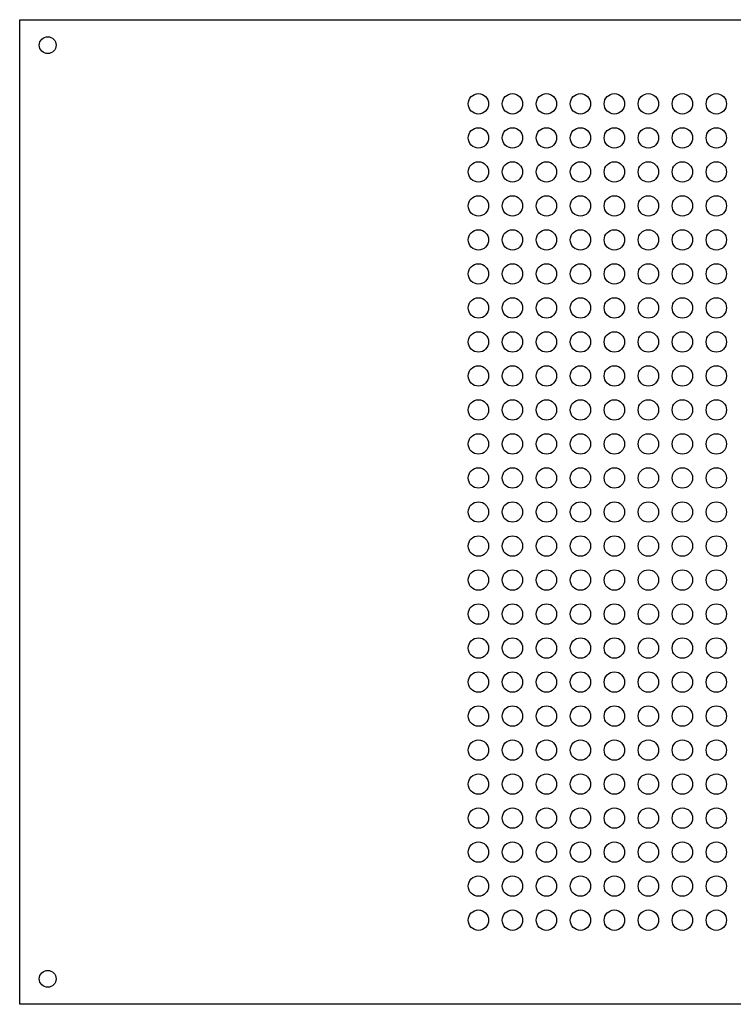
# Model space of a CAD drawing. Header units: millimetres. Extents: x -285 to 0, y -201 to -8.
# Tile 1 of 3: x -285 to -145, y -201 to -8. Entities that reach past the tile are written whole.
import ezdxf

# ---------------------------------------------------------------- set-up
doc = ezdxf.new("R2010")
doc.units = ezdxf.units.MM
doc.layers.add('Body001', color=7, linetype='CONTINUOUS')

msp = doc.modelspace()

# ---------------------------------------------------------------- linework, layer by layer
at = {"layer": 'Body001'}
for p, q in [((-285, -8), (-285, -8, -3)), ((-285, -201), (-285, -8)), ((-285, -201, -3), (-285, -8, -3)), ((-285, -201), (-285, -8)), ((-285, -8), (0, -8)), ((-285, -201, -3), (-285, -8, -3)), ((-285, -8, -3), (0, -8, -3)), ((-285, -8), (-285, -8, -3)), ((-285, -8), (0, -8)), ((-285, -8, -3), (0, -8, -3)), ((-277.85, -13), (-277.85, -13, -3)), ((-277.85, -13), (-277.85, -13, -3)), ((-193, -24.5), (-193, -24.5, -3)), ((-193, -24.5), (-193, -24.5, -3)), ((-186.333, -24.5), (-186.333, -24.5, -3)), ((-186.333, -24.5), (-186.333, -24.5, -3)), ((-179.667, -24.5), (-179.667, -24.5, -3)), ((-179.667, -24.5), (-179.667, -24.5, -3)), ((-173, -24.5), (-173, -24.5, -3)), ((-173, -24.5), (-173, -24.5, -3)), ((-166.333, -24.5), (-166.333, -24.5, -3)), ((-166.333, -24.5), (-166.333, -24.5, -3)), ((-159.667, -24.5), (-159.667, -24.5, -3)), ((-159.667, -24.5), (-159.667, -24.5, -3)), ((-153, -24.5), (-153, -24.5, -3)), ((-153, -24.5), (-153, -24.5, -3)), ((-146.333, -24.5), (-146.333, -24.5, -3)), ((-146.333, -24.5), (-146.333, -24.5, -3)), ((-193, -31.1667), (-193, -31.1667, -3)), ((-193, -31.1667), (-193, -31.1667, -3)), ((-186.333, -31.1667), (-186.333, -31.1667, -3)), ((-186.333, -31.1667), (-186.333, -31.1667, -3)), ((-179.667, -31.1667), (-179.667, -31.1667, -3)), ((-179.667, -31.1667), (-179.667, -31.1667, -3)), ((-173, -31.1667), (-173, -31.1667, -3)), ((-173, -31.1667), (-173, -31.1667, -3)), ((-166.333, -31.1667), (-166.333, -31.1667, -3)), ((-166.333, -31.1667), (-166.333, -31.1667, -3)), ((-159.667, -31.1667), (-159.667, -31.1667, -3)), ((-159.667, -31.1667), (-159.667, -31.1667, -3)), ((-153, -31.1667), (-153, -31.1667, -3)), ((-153, -31.1667), (-153, -31.1667, -3)), ((-146.333, -31.1667), (-146.333, -31.1667, -3)), ((-146.333, -31.1667), (-146.333, -31.1667, -3)), ((-193, -37.8333), (-193, -37.8333, -3)), ((-193, -37.8333), (-193, -37.8333, -3)), ((-186.333, -37.8333), (-186.333, -37.8333, -3)), ((-186.333, -37.8333), (-186.333, -37.8333, -3)), ((-179.667, -37.8333), (-179.667, -37.8333, -3)), ((-179.667, -37.8333), (-179.667, -37.8333, -3)), ((-173, -37.8333), (-173, -37.8333, -3)), ((-173, -37.8333), (-173, -37.8333, -3)), ((-166.333, -37.8333), (-166.333, -37.8333, -3)), ((-166.333, -37.8333), (-166.333, -37.8333, -3)), ((-159.667, -37.8333), (-159.667, -37.8333, -3)), ((-159.667, -37.8333), (-159.667, -37.8333, -3)), ((-153, -37.8333), (-153, -37.8333, -3)), ((-153, -37.8333), (-153, -37.8333, -3)), ((-146.333, -37.8333), (-146.333, -37.8333, -3)), ((-146.333, -37.8333), (-146.333, -37.8333, -3)), ((-193, -44.5), (-193, -44.5, -3)), ((-193, -44.5), (-193, -44.5, -3)), ((-186.333, -44.5), (-186.333, -44.5, -3)), ((-186.333, -44.5), (-186.333, -44.5, -3)), ((-179.667, -44.5), (-179.667, -44.5, -3)), ((-179.667, -44.5), (-179.667, -44.5, -3)), ((-173, -44.5), (-173, -44.5, -3)), ((-173, -44.5), (-173, -44.5, -3)), ((-166.333, -44.5), (-166.333, -44.5, -3)), ((-166.333, -44.5), (-166.333, -44.5, -3)), ((-159.667, -44.5), (-159.667, -44.5, -3)), ((-159.667, -44.5), (-159.667, -44.5, -3)), ((-153, -44.5), (-153, -44.5, -3)), ((-153, -44.5), (-153, -44.5, -3)), ((-146.333, -44.5), (-146.333, -44.5, -3)), ((-146.333, -44.5), (-146.333, -44.5, -3)), ((-193, -51.1667), (-193, -51.1667, -3)), ((-193, -51.1667), (-193, -51.1667, -3)), ((-186.333, -51.1667), (-186.333, -51.1667, -3)), ((-186.333, -51.1667), (-186.333, -51.1667, -3)), ((-179.667, -51.1667), (-179.667, -51.1667, -3)), ((-179.667, -51.1667), (-179.667, -51.1667, -3)), ((-173, -51.1667), (-173, -51.1667, -3)), ((-173, -51.1667), (-173, -51.1667, -3)), ((-166.333, -51.1667), (-166.333, -51.1667, -3)), ((-166.333, -51.1667), (-166.333, -51.1667, -3)), ((-159.667, -51.1667), (-159.667, -51.1667, -3)), ((-159.667, -51.1667), (-159.667, -51.1667, -3)), ((-153, -51.1667), (-153, -51.1667, -3)), ((-153, -51.1667), (-153, -51.1667, -3)), ((-146.333, -51.1667), (-146.333, -51.1667, -3)), ((-146.333, -51.1667), (-146.333, -51.1667, -3)), ((-193, -57.8333), (-193, -57.8333, -3)), ((-193, -57.8333), (-193, -57.8333, -3)), ((-186.333, -57.8333), (-186.333, -57.8333, -3)), ((-186.333, -57.8333), (-186.333, -57.8333, -3)), ((-179.667, -57.8333), (-179.667, -57.8333, -3)), ((-179.667, -57.8333), (-179.667, -57.8333, -3)), ((-173, -57.8333), (-173, -57.8333, -3)), ((-173, -57.8333), (-173, -57.8333, -3)), ((-166.333, -57.8333), (-166.333, -57.8333, -3)), ((-166.333, -57.8333), (-166.333, -57.8333, -3)), ((-159.667, -57.8333), (-159.667, -57.8333, -3)), ((-159.667, -57.8333), (-159.667, -57.8333, -3)), ((-153, -57.8333), (-153, -57.8333, -3)), ((-153, -57.8333), (-153, -57.8333, -3)), ((-146.333, -57.8333), (-146.333, -57.8333, -3)), ((-146.333, -57.8333), (-146.333, -57.8333, -3)), ((-193, -64.5), (-193, -64.5, -3)), ((-193, -64.5), (-193, -64.5, -3)), ((-186.333, -64.5), (-186.333, -64.5, -3)), ((-186.333, -64.5), (-186.333, -64.5, -3)), ((-179.667, -64.5), (-179.667, -64.5, -3)), ((-179.667, -64.5), (-179.667, -64.5, -3)), ((-173, -64.5), (-173, -64.5, -3)), ((-173, -64.5), (-173, -64.5, -3)), ((-166.333, -64.5), (-166.333, -64.5, -3)), ((-166.333, -64.5), (-166.333, -64.5, -3)), ((-159.667, -64.5), (-159.667, -64.5, -3)), ((-159.667, -64.5), (-159.667, -64.5, -3)), ((-153, -64.5), (-153, -64.5, -3)), ((-153, -64.5), (-153, -64.5, -3)), ((-146.333, -64.5), (-146.333, -64.5, -3)), ((-146.333, -64.5), (-146.333, -64.5, -3)), ((-193, -71.1667), (-193, -71.1667, -3)), ((-193, -71.1667), (-193, -71.1667, -3)), ((-186.333, -71.1667), (-186.333, -71.1667, -3)), ((-186.333, -71.1667), (-186.333, -71.1667, -3)), ((-179.667, -71.1667), (-179.667, -71.1667, -3)), ((-179.667, -71.1667), (-179.667, -71.1667, -3)), ((-173, -71.1667), (-173, -71.1667, -3)), ((-173, -71.1667), (-173, -71.1667, -3)), ((-166.333, -71.1667), (-166.333, -71.1667, -3)), ((-166.333, -71.1667), (-166.333, -71.1667, -3)), ((-159.667, -71.1667), (-159.667, -71.1667, -3)), ((-159.667, -71.1667), (-159.667, -71.1667, -3)), ((-153, -71.1667), (-153, -71.1667, -3)), ((-153, -71.1667), (-153, -71.1667, -3)), ((-146.333, -71.1667), (-146.333, -71.1667, -3)), ((-146.333, -71.1667), (-146.333, -71.1667, -3)), ((-193, -77.8333), (-193, -77.8333, -3)), ((-193, -77.8333), (-193, -77.8333, -3)), ((-186.333, -77.8333), (-186.333, -77.8333, -3)), ((-186.333, -77.8333), (-186.333, -77.8333, -3)), ((-179.667, -77.8333), (-179.667, -77.8333, -3)), ((-179.667, -77.8333), (-179.667, -77.8333, -3)), ((-173, -77.8333), (-173, -77.8333, -3)), ((-173, -77.8333), (-173, -77.8333, -3)), ((-166.333, -77.8333), (-166.333, -77.8333, -3)), ((-166.333, -77.8333), (-166.333, -77.8333, -3)), ((-159.667, -77.8333), (-159.667, -77.8333, -3)), ((-159.667, -77.8333), (-159.667, -77.8333, -3)), ((-153, -77.8333), (-153, -77.8333, -3)), ((-153, -77.8333), (-153, -77.8333, -3)), ((-146.333, -77.8333), (-146.333, -77.8333, -3)), ((-146.333, -77.8333), (-146.333, -77.8333, -3)), ((-193, -84.5), (-193, -84.5, -3)), ((-193, -84.5), (-193, -84.5, -3)), ((-186.333, -84.5), (-186.333, -84.5, -3)), ((-186.333, -84.5), (-186.333, -84.5, -3)), ((-179.667, -84.5), (-179.667, -84.5, -3)), ((-179.667, -84.5), (-179.667, -84.5, -3)), ((-173, -84.5), (-173, -84.5, -3)), ((-173, -84.5), (-173, -84.5, -3)), ((-166.333, -84.5), (-166.333, -84.5, -3)), ((-166.333, -84.5), (-166.333, -84.5, -3)), ((-159.667, -84.5), (-159.667, -84.5, -3)), ((-159.667, -84.5), (-159.667, -84.5, -3)), ((-153, -84.5), (-153, -84.5, -3)), ((-153, -84.5), (-153, -84.5, -3)), ((-146.333, -84.5), (-146.333, -84.5, -3)), ((-146.333, -84.5), (-146.333, -84.5, -3)), ((-193, -91.1667), (-193, -91.1667, -3)), ((-193, -91.1667), (-193, -91.1667, -3)), ((-186.333, -91.1667), (-186.333, -91.1667, -3)), ((-186.333, -91.1667), (-186.333, -91.1667, -3)), ((-179.667, -91.1667), (-179.667, -91.1667, -3)), ((-179.667, -91.1667), (-179.667, -91.1667, -3)), ((-173, -91.1667), (-173, -91.1667, -3)), ((-173, -91.1667), (-173, -91.1667, -3)), ((-166.333, -91.1667), (-166.333, -91.1667, -3)), ((-166.333, -91.1667), (-166.333, -91.1667, -3)), ((-159.667, -91.1667), (-159.667, -91.1667, -3)), ((-159.667, -91.1667), (-159.667, -91.1667, -3)), ((-153, -91.1667), (-153, -91.1667, -3)), ((-153, -91.1667), (-153, -91.1667, -3)), ((-146.333, -91.1667), (-146.333, -91.1667, -3)), ((-146.333, -91.1667), (-146.333, -91.1667, -3)), ((-193, -97.8333), (-193, -97.8333, -3)), ((-193, -97.8333), (-193, -97.8333, -3)), ((-186.333, -97.8333), (-186.333, -97.8333, -3)), ((-186.333, -97.8333), (-186.333, -97.8333, -3)), ((-179.667, -97.8333), (-179.667, -97.8333, -3)), ((-179.667, -97.8333), (-179.667, -97.8333, -3)), ((-173, -97.8333), (-173, -97.8333, -3)), ((-173, -97.8333), (-173, -97.8333, -3)), ((-166.333, -97.8333), (-166.333, -97.8333, -3)), ((-166.333, -97.8333), (-166.333, -97.8333, -3)), ((-159.667, -97.8333), (-159.667, -97.8333, -3)), ((-159.667, -97.8333), (-159.667, -97.8333, -3)), ((-153, -97.8333), (-153, -97.8333, -3)), ((-153, -97.8333), (-153, -97.8333, -3)), ((-146.333, -97.8333), (-146.333, -97.8333, -3)), ((-146.333, -97.8333), (-146.333, -97.8333, -3)), ((-193, -104.5), (-193, -104.5, -3)), ((-193, -104.5), (-193, -104.5, -3)), ((-186.333, -104.5), (-186.333, -104.5, -3)), ((-186.333, -104.5), (-186.333, -104.5, -3)), ((-179.667, -104.5), (-179.667, -104.5, -3)), ((-179.667, -104.5), (-179.667, -104.5, -3)), ((-173, -104.5), (-173, -104.5, -3)), ((-173, -104.5), (-173, -104.5, -3)), ((-166.333, -104.5), (-166.333, -104.5, -3)), ((-166.333, -104.5), (-166.333, -104.5, -3)), ((-159.667, -104.5), (-159.667, -104.5, -3)), ((-159.667, -104.5), (-159.667, -104.5, -3)), ((-153, -104.5), (-153, -104.5, -3)), ((-153, -104.5), (-153, -104.5, -3)), ((-146.333, -104.5), (-146.333, -104.5, -3)), ((-146.333, -104.5), (-146.333, -104.5, -3)), ((-193, -111.167), (-193, -111.167, -3)), ((-193, -111.167), (-193, -111.167, -3)), ((-186.333, -111.167), (-186.333, -111.167, -3)), ((-186.333, -111.167), (-186.333, -111.167, -3)), ((-179.667, -111.167), (-179.667, -111.167, -3)), ((-179.667, -111.167), (-179.667, -111.167, -3)), ((-173, -111.167), (-173, -111.167, -3)), ((-173, -111.167), (-173, -111.167, -3)), ((-166.333, -111.167), (-166.333, -111.167, -3)), ((-166.333, -111.167), (-166.333, -111.167, -3)), ((-159.667, -111.167), (-159.667, -111.167, -3)), ((-159.667, -111.167), (-159.667, -111.167, -3)), ((-153, -111.167), (-153, -111.167, -3)), ((-153, -111.167), (-153, -111.167, -3)), ((-146.333, -111.167), (-146.333, -111.167, -3)), ((-146.333, -111.167), (-146.333, -111.167, -3)), ((-193, -117.833), (-193, -117.833, -3)), ((-193, -117.833), (-193, -117.833, -3)), ((-186.333, -117.833), (-186.333, -117.833, -3)), ((-186.333, -117.833), (-186.333, -117.833, -3)), ((-179.667, -117.833), (-179.667, -117.833, -3)), ((-179.667, -117.833), (-179.667, -117.833, -3)), ((-173, -117.833), (-173, -117.833, -3)), ((-173, -117.833), (-173, -117.833, -3)), ((-166.333, -117.833), (-166.333, -117.833, -3)), ((-166.333, -117.833), (-166.333, -117.833, -3)), ((-159.667, -117.833), (-159.667, -117.833, -3)), ((-159.667, -117.833), (-159.667, -117.833, -3)), ((-153, -117.833), (-153, -117.833, -3)), ((-153, -117.833), (-153, -117.833, -3)), ((-146.333, -117.833), (-146.333, -117.833, -3)), ((-146.333, -117.833), (-146.333, -117.833, -3)), ((-193, -124.5), (-193, -124.5, -3)), ((-193, -124.5), (-193, -124.5, -3)), ((-186.333, -124.5), (-186.333, -124.5, -3)), ((-186.333, -124.5), (-186.333, -124.5, -3)), ((-179.667, -124.5), (-179.667, -124.5, -3)), ((-179.667, -124.5), (-179.667, -124.5, -3)), ((-173, -124.5), (-173, -124.5, -3)), ((-173, -124.5), (-173, -124.5, -3)), ((-166.333, -124.5), (-166.333, -124.5, -3)), ((-166.333, -124.5), (-166.333, -124.5, -3)), ((-159.667, -124.5), (-159.667, -124.5, -3)), ((-159.667, -124.5), (-159.667, -124.5, -3)), ((-153, -124.5), (-153, -124.5, -3)), ((-153, -124.5), (-153, -124.5, -3)), ((-146.333, -124.5), (-146.333, -124.5, -3)), ((-146.333, -124.5), (-146.333, -124.5, -3)), ((-193, -131.167), (-193, -131.167, -3)), ((-193, -131.167), (-193, -131.167, -3)), ((-186.333, -131.167), (-186.333, -131.167, -3)), ((-186.333, -131.167), (-186.333, -131.167, -3)), ((-179.667, -131.167), (-179.667, -131.167, -3)), ((-179.667, -131.167), (-179.667, -131.167, -3)), ((-173, -131.167), (-173, -131.167, -3)), ((-173, -131.167), (-173, -131.167, -3)), ((-166.333, -131.167), (-166.333, -131.167, -3)), ((-166.333, -131.167), (-166.333, -131.167, -3)), ((-159.667, -131.167), (-159.667, -131.167, -3)), ((-159.667, -131.167), (-159.667, -131.167, -3)), ((-153, -131.167), (-153, -131.167, -3)), ((-153, -131.167), (-153, -131.167, -3)), ((-146.333, -131.167), (-146.333, -131.167, -3)), ((-146.333, -131.167), (-146.333, -131.167, -3)), ((-193, -137.833), (-193, -137.833, -3)), ((-193, -137.833), (-193, -137.833, -3)), ((-186.333, -137.833), (-186.333, -137.833, -3)), ((-186.333, -137.833), (-186.333, -137.833, -3)), ((-179.667, -137.833), (-179.667, -137.833, -3)), ((-179.667, -137.833), (-179.667, -137.833, -3)), ((-173, -137.833), (-173, -137.833, -3)), ((-173, -137.833), (-173, -137.833, -3)), ((-166.333, -137.833), (-166.333, -137.833, -3)), ((-166.333, -137.833), (-166.333, -137.833, -3)), ((-159.667, -137.833), (-159.667, -137.833, -3)), ((-159.667, -137.833), (-159.667, -137.833, -3)), ((-153, -137.833), (-153, -137.833, -3)), ((-153, -137.833), (-153, -137.833, -3)), ((-146.333, -137.833), (-146.333, -137.833, -3)), ((-146.333, -137.833), (-146.333, -137.833, -3)), ((-193, -144.5), (-193, -144.5, -3)), ((-193, -144.5), (-193, -144.5, -3)), ((-186.333, -144.5), (-186.333, -144.5, -3)), ((-186.333, -144.5), (-186.333, -144.5, -3)), ((-179.667, -144.5), (-179.667, -144.5, -3)), ((-179.667, -144.5), (-179.667, -144.5, -3)), ((-173, -144.5), (-173, -144.5, -3)), ((-173, -144.5), (-173, -144.5, -3)), ((-166.333, -144.5), (-166.333, -144.5, -3)), ((-166.333, -144.5), (-166.333, -144.5, -3)), ((-159.667, -144.5), (-159.667, -144.5, -3)), ((-159.667, -144.5), (-159.667, -144.5, -3)), ((-153, -144.5), (-153, -144.5, -3)), ((-153, -144.5), (-153, -144.5, -3)), ((-146.333, -144.5), (-146.333, -144.5, -3)), ((-146.333, -144.5), (-146.333, -144.5, -3)), ((-193, -151.167), (-193, -151.167, -3)), ((-193, -151.167), (-193, -151.167, -3)), ((-186.333, -151.167), (-186.333, -151.167, -3)), ((-186.333, -151.167), (-186.333, -151.167, -3)), ((-179.667, -151.167), (-179.667, -151.167, -3)), ((-179.667, -151.167), (-179.667, -151.167, -3)), ((-173, -151.167), (-173, -151.167, -3)), ((-173, -151.167), (-173, -151.167, -3)), ((-166.333, -151.167), (-166.333, -151.167, -3)), ((-166.333, -151.167), (-166.333, -151.167, -3)), ((-159.667, -151.167), (-159.667, -151.167, -3)), ((-159.667, -151.167), (-159.667, -151.167, -3)), ((-153, -151.167), (-153, -151.167, -3)), ((-153, -151.167), (-153, -151.167, -3)), ((-146.333, -151.167), (-146.333, -151.167, -3)), ((-146.333, -151.167), (-146.333, -151.167, -3)), ((-193, -157.833), (-193, -157.833, -3)), ((-193, -157.833), (-193, -157.833, -3)), ((-186.333, -157.833), (-186.333, -157.833, -3)), ((-186.333, -157.833), (-186.333, -157.833, -3)), ((-179.667, -157.833), (-179.667, -157.833, -3)), ((-179.667, -157.833), (-179.667, -157.833, -3)), ((-173, -157.833), (-173, -157.833, -3)), ((-173, -157.833), (-173, -157.833, -3)), ((-166.333, -157.833), (-166.333, -157.833, -3)), ((-166.333, -157.833), (-166.333, -157.833, -3)), ((-159.667, -157.833), (-159.667, -157.833, -3)), ((-159.667, -157.833), (-159.667, -157.833, -3)), ((-153, -157.833), (-153, -157.833, -3)), ((-153, -157.833), (-153, -157.833, -3)), ((-146.333, -157.833), (-146.333, -157.833, -3)), ((-146.333, -157.833), (-146.333, -157.833, -3)), ((-193, -164.5), (-193, -164.5, -3)), ((-193, -164.5), (-193, -164.5, -3)), ((-186.333, -164.5), (-186.333, -164.5, -3)), ((-186.333, -164.5), (-186.333, -164.5, -3)), ((-179.667, -164.5), (-179.667, -164.5, -3)), ((-179.667, -164.5), (-179.667, -164.5, -3)), ((-173, -164.5), (-173, -164.5, -3)), ((-173, -164.5), (-173, -164.5, -3)), ((-166.333, -164.5), (-166.333, -164.5, -3)), ((-166.333, -164.5), (-166.333, -164.5, -3)), ((-159.667, -164.5), (-159.667, -164.5, -3)), ((-159.667, -164.5), (-159.667, -164.5, -3)), ((-153, -164.5), (-153, -164.5, -3)), ((-153, -164.5), (-153, -164.5, -3)), ((-146.333, -164.5), (-146.333, -164.5, -3)), ((-146.333, -164.5), (-146.333, -164.5, -3)), ((-193, -171.167), (-193, -171.167, -3)), ((-193, -171.167), (-193, -171.167, -3)), ((-186.333, -171.167), (-186.333, -171.167, -3)), ((-186.333, -171.167), (-186.333, -171.167, -3)), ((-179.667, -171.167), (-179.667, -171.167, -3)), ((-179.667, -171.167), (-179.667, -171.167, -3)), ((-173, -171.167), (-173, -171.167, -3)), ((-173, -171.167), (-173, -171.167, -3)), ((-166.333, -171.167), (-166.333, -171.167, -3)), ((-166.333, -171.167), (-166.333, -171.167, -3)), ((-159.667, -171.167), (-159.667, -171.167, -3)), ((-159.667, -171.167), (-159.667, -171.167, -3)), ((-153, -171.167), (-153, -171.167, -3)), ((-153, -171.167), (-153, -171.167, -3)), ((-146.333, -171.167), (-146.333, -171.167, -3)), ((-146.333, -171.167), (-146.333, -171.167, -3)), ((-193, -177.833), (-193, -177.833, -3)), ((-193, -177.833), (-193, -177.833, -3)), ((-186.333, -177.833), (-186.333, -177.833, -3)), ((-186.333, -177.833), (-186.333, -177.833, -3)), ((-179.667, -177.833), (-179.667, -177.833, -3)), ((-179.667, -177.833), (-179.667, -177.833, -3)), ((-173, -177.833), (-173, -177.833, -3)), ((-173, -177.833), (-173, -177.833, -3)), ((-166.333, -177.833), (-166.333, -177.833, -3)), ((-166.333, -177.833), (-166.333, -177.833, -3)), ((-159.667, -177.833), (-159.667, -177.833, -3)), ((-159.667, -177.833), (-159.667, -177.833, -3)), ((-153, -177.833), (-153, -177.833, -3)), ((-153, -177.833), (-153, -177.833, -3)), ((-146.333, -177.833), (-146.333, -177.833, -3)), ((-146.333, -177.833), (-146.333, -177.833, -3)), ((-193, -184.5), (-193, -184.5, -3)), ((-193, -184.5), (-193, -184.5, -3)), ((-186.333, -184.5), (-186.333, -184.5, -3)), ((-186.333, -184.5), (-186.333, -184.5, -3)), ((-179.667, -184.5), (-179.667, -184.5, -3)), ((-179.667, -184.5), (-179.667, -184.5, -3)), ((-173, -184.5), (-173, -184.5, -3)), ((-173, -184.5), (-173, -184.5, -3)), ((-166.333, -184.5), (-166.333, -184.5, -3)), ((-166.333, -184.5), (-166.333, -184.5, -3)), ((-159.667, -184.5), (-159.667, -184.5, -3)), ((-159.667, -184.5), (-159.667, -184.5, -3)), ((-153, -184.5), (-153, -184.5, -3)), ((-153, -184.5), (-153, -184.5, -3)), ((-146.333, -184.5), (-146.333, -184.5, -3)), ((-146.333, -184.5), (-146.333, -184.5, -3)), ((-277.85, -196), (-277.85, -196, -3)), ((-277.85, -196), (-277.85, -196, -3)), ((-285, -201), (-285, -201, -3)), ((0, -201), (-285, -201)), ((0, -201, -3), (-285, -201, -3)), ((-285, -201), (-285, -201, -3)), ((0, -201), (-285, -201)), ((0, -201, -3), (-285, -201, -3))]:
    msp.add_line(p, q, dxfattribs=at)
for centre, radius in [((-279.5, -13), 1.65), ((-279.5, -13), 1.65), ((-279.5, -13), 1.65), ((-279.5, -13), 1.65), ((-195, -24.5), 2), ((-195, -24.5), 2), ((-195, -24.5), 2), ((-195, -24.5), 2), ((-188.333, -24.5), 2), ((-188.333, -24.5), 2), ((-188.333, -24.5), 2), ((-188.333, -24.5), 2), ((-181.667, -24.5), 2), ((-181.667, -24.5), 2), ((-181.667, -24.5), 2), ((-181.667, -24.5), 2), ((-175, -24.5), 2), ((-175, -24.5), 2), ((-175, -24.5), 2), ((-175, -24.5), 2), ((-168.333, -24.5), 2), ((-168.333, -24.5), 2), ((-168.333, -24.5), 2), ((-168.333, -24.5), 2), ((-161.667, -24.5), 2), ((-161.667, -24.5), 2), ((-161.667, -24.5), 2), ((-161.667, -24.5), 2), ((-155, -24.5), 2), ((-155, -24.5), 2), ((-155, -24.5), 2), ((-155, -24.5), 2), ((-148.333, -24.5), 2), ((-148.333, -24.5), 2), ((-148.333, -24.5), 2), ((-148.333, -24.5), 2), ((-195, -31.1667), 2), ((-195, -31.1667), 2), ((-195, -31.1667), 2), ((-195, -31.1667), 2), ((-188.333, -31.1667), 2), ((-188.333, -31.1667), 2), ((-188.333, -31.1667), 2), ((-188.333, -31.1667), 2), ((-181.667, -31.1667), 2), ((-181.667, -31.1667), 2), ((-181.667, -31.1667), 2), ((-181.667, -31.1667), 2), ((-175, -31.1667), 2), ((-175, -31.1667), 2), ((-175, -31.1667), 2), ((-175, -31.1667), 2), ((-168.333, -31.1667), 2), ((-168.333, -31.1667), 2), ((-168.333, -31.1667), 2), ((-168.333, -31.1667), 2), ((-161.667, -31.1667), 2), ((-161.667, -31.1667), 2), ((-161.667, -31.1667), 2), ((-161.667, -31.1667), 2), ((-155, -31.1667), 2), ((-155, -31.1667), 2), ((-155, -31.1667), 2), ((-155, -31.1667), 2), ((-148.333, -31.1667), 2), ((-148.333, -31.1667), 2), ((-148.333, -31.1667), 2), ((-148.333, -31.1667), 2), ((-195, -37.8333), 2), ((-195, -37.8333), 2), ((-195, -37.8333), 2), ((-195, -37.8333), 2), ((-188.333, -37.8333), 2), ((-188.333, -37.8333), 2), ((-188.333, -37.8333), 2), ((-188.333, -37.8333), 2), ((-181.667, -37.8333), 2), ((-181.667, -37.8333), 2), ((-181.667, -37.8333), 2), ((-181.667, -37.8333), 2), ((-175, -37.8333), 2), ((-175, -37.8333), 2), ((-175, -37.8333), 2), ((-175, -37.8333), 2), ((-168.333, -37.8333), 2), ((-168.333, -37.8333), 2), ((-168.333, -37.8333), 2), ((-168.333, -37.8333), 2), ((-161.667, -37.8333), 2), ((-161.667, -37.8333), 2), ((-161.667, -37.8333), 2), ((-161.667, -37.8333), 2), ((-155, -37.8333), 2), ((-155, -37.8333), 2), ((-155, -37.8333), 2), ((-155, -37.8333), 2), ((-148.333, -37.8333), 2), ((-148.333, -37.8333), 2), ((-148.333, -37.8333), 2), ((-148.333, -37.8333), 2), ((-195, -44.5), 2), ((-195, -44.5), 2), ((-195, -44.5), 2), ((-195, -44.5), 2), ((-188.333, -44.5), 2), ((-188.333, -44.5), 2), ((-188.333, -44.5), 2), ((-188.333, -44.5), 2), ((-181.667, -44.5), 2), ((-181.667, -44.5), 2), ((-181.667, -44.5), 2), ((-181.667, -44.5), 2), ((-175, -44.5), 2), ((-175, -44.5), 2), ((-175, -44.5), 2), ((-175, -44.5), 2), ((-168.333, -44.5), 2), ((-168.333, -44.5), 2), ((-168.333, -44.5), 2), ((-168.333, -44.5), 2), ((-161.667, -44.5), 2), ((-161.667, -44.5), 2), ((-161.667, -44.5), 2), ((-161.667, -44.5), 2), ((-155, -44.5), 2), ((-155, -44.5), 2), ((-155, -44.5), 2), ((-155, -44.5), 2), ((-148.333, -44.5), 2), ((-148.333, -44.5), 2), ((-148.333, -44.5), 2), ((-148.333, -44.5), 2), ((-195, -51.1667), 2), ((-195, -51.1667), 2), ((-195, -51.1667), 2), ((-195, -51.1667), 2), ((-188.333, -51.1667), 2), ((-188.333, -51.1667), 2), ((-188.333, -51.1667), 2), ((-188.333, -51.1667), 2), ((-181.667, -51.1667), 2), ((-181.667, -51.1667), 2), ((-181.667, -51.1667), 2), ((-181.667, -51.1667), 2), ((-175, -51.1667), 2), ((-175, -51.1667), 2), ((-175, -51.1667), 2), ((-175, -51.1667), 2), ((-168.333, -51.1667), 2), ((-168.333, -51.1667), 2), ((-168.333, -51.1667), 2), ((-168.333, -51.1667), 2), ((-161.667, -51.1667), 2), ((-161.667, -51.1667), 2), ((-161.667, -51.1667), 2), ((-161.667, -51.1667), 2), ((-155, -51.1667), 2), ((-155, -51.1667), 2), ((-155, -51.1667), 2), ((-155, -51.1667), 2), ((-148.333, -51.1667), 2), ((-148.333, -51.1667), 2), ((-148.333, -51.1667), 2), ((-148.333, -51.1667), 2), ((-195, -57.8333), 2), ((-195, -57.8333), 2), ((-195, -57.8333), 2), ((-195, -57.8333), 2), ((-188.333, -57.8333), 2), ((-188.333, -57.8333), 2), ((-188.333, -57.8333), 2), ((-188.333, -57.8333), 2), ((-181.667, -57.8333), 2), ((-181.667, -57.8333), 2), ((-181.667, -57.8333), 2), ((-181.667, -57.8333), 2), ((-175, -57.8333), 2), ((-175, -57.8333), 2), ((-175, -57.8333), 2), ((-175, -57.8333), 2), ((-168.333, -57.8333), 2), ((-168.333, -57.8333), 2), ((-168.333, -57.8333), 2), ((-168.333, -57.8333), 2), ((-161.667, -57.8333), 2), ((-161.667, -57.8333), 2), ((-161.667, -57.8333), 2), ((-161.667, -57.8333), 2), ((-155, -57.8333), 2), ((-155, -57.8333), 2), ((-155, -57.8333), 2), ((-155, -57.8333), 2), ((-148.333, -57.8333), 2), ((-148.333, -57.8333), 2), ((-148.333, -57.8333), 2), ((-148.333, -57.8333), 2), ((-195, -64.5), 2), ((-195, -64.5), 2), ((-195, -64.5), 2), ((-195, -64.5), 2), ((-188.333, -64.5), 2), ((-188.333, -64.5), 2), ((-188.333, -64.5), 2), ((-188.333, -64.5), 2), ((-181.667, -64.5), 2), ((-181.667, -64.5), 2), ((-181.667, -64.5), 2), ((-181.667, -64.5), 2), ((-175, -64.5), 2), ((-175, -64.5), 2), ((-175, -64.5), 2), ((-175, -64.5), 2), ((-168.333, -64.5), 2), ((-168.333, -64.5), 2), ((-168.333, -64.5), 2), ((-168.333, -64.5), 2), ((-161.667, -64.5), 2), ((-161.667, -64.5), 2), ((-161.667, -64.5), 2), ((-161.667, -64.5), 2), ((-155, -64.5), 2), ((-155, -64.5), 2), ((-155, -64.5), 2), ((-155, -64.5), 2), ((-148.333, -64.5), 2), ((-148.333, -64.5), 2), ((-148.333, -64.5), 2), ((-148.333, -64.5), 2), ((-195, -71.1667), 2), ((-195, -71.1667), 2), ((-195, -71.1667), 2), ((-195, -71.1667), 2), ((-188.333, -71.1667), 2), ((-188.333, -71.1667), 2), ((-188.333, -71.1667), 2), ((-188.333, -71.1667), 2), ((-181.667, -71.1667), 2), ((-181.667, -71.1667), 2), ((-181.667, -71.1667), 2), ((-181.667, -71.1667), 2), ((-175, -71.1667), 2), ((-175, -71.1667), 2), ((-175, -71.1667), 2), ((-175, -71.1667), 2), ((-168.333, -71.1667), 2), ((-168.333, -71.1667), 2), ((-168.333, -71.1667), 2), ((-168.333, -71.1667), 2), ((-161.667, -71.1667), 2), ((-161.667, -71.1667), 2), ((-161.667, -71.1667), 2), ((-161.667, -71.1667), 2), ((-155, -71.1667), 2), ((-155, -71.1667), 2), ((-155, -71.1667), 2), ((-155, -71.1667), 2), ((-148.333, -71.1667), 2), ((-148.333, -71.1667), 2), ((-148.333, -71.1667), 2), ((-148.333, -71.1667), 2), ((-195, -77.8333), 2), ((-195, -77.8333), 2), ((-195, -77.8333), 2), ((-195, -77.8333), 2), ((-188.333, -77.8333), 2), ((-188.333, -77.8333), 2), ((-188.333, -77.8333), 2), ((-188.333, -77.8333), 2), ((-181.667, -77.8333), 2), ((-181.667, -77.8333), 2), ((-181.667, -77.8333), 2), ((-181.667, -77.8333), 2), ((-175, -77.8333), 2), ((-175, -77.8333), 2), ((-175, -77.8333), 2), ((-175, -77.8333), 2), ((-168.333, -77.8333), 2), ((-168.333, -77.8333), 2), ((-168.333, -77.8333), 2), ((-168.333, -77.8333), 2), ((-161.667, -77.8333), 2), ((-161.667, -77.8333), 2), ((-161.667, -77.8333), 2), ((-161.667, -77.8333), 2), ((-155, -77.8333), 2), ((-155, -77.8333), 2), ((-155, -77.8333), 2), ((-155, -77.8333), 2), ((-148.333, -77.8333), 2), ((-148.333, -77.8333), 2), ((-148.333, -77.8333), 2), ((-148.333, -77.8333), 2), ((-195, -84.5), 2), ((-195, -84.5), 2), ((-195, -84.5), 2), ((-195, -84.5), 2), ((-188.333, -84.5), 2), ((-188.333, -84.5), 2), ((-188.333, -84.5), 2), ((-188.333, -84.5), 2), ((-181.667, -84.5), 2), ((-181.667, -84.5), 2), ((-181.667, -84.5), 2), ((-181.667, -84.5), 2), ((-175, -84.5), 2), ((-175, -84.5), 2), ((-175, -84.5), 2), ((-175, -84.5), 2), ((-168.333, -84.5), 2), ((-168.333, -84.5), 2), ((-168.333, -84.5), 2), ((-168.333, -84.5), 2), ((-161.667, -84.5), 2), ((-161.667, -84.5), 2), ((-161.667, -84.5), 2), ((-161.667, -84.5), 2), ((-155, -84.5), 2), ((-155, -84.5), 2), ((-155, -84.5), 2), ((-155, -84.5), 2), ((-148.333, -84.5), 2), ((-148.333, -84.5), 2), ((-148.333, -84.5), 2), ((-148.333, -84.5), 2), ((-195, -91.1667), 2), ((-195, -91.1667), 2), ((-195, -91.1667), 2), ((-195, -91.1667), 2), ((-188.333, -91.1667), 2), ((-188.333, -91.1667), 2), ((-188.333, -91.1667), 2), ((-188.333, -91.1667), 2), ((-181.667, -91.1667), 2), ((-181.667, -91.1667), 2), ((-181.667, -91.1667), 2), ((-181.667, -91.1667), 2), ((-175, -91.1667), 2), ((-175, -91.1667), 2), ((-175, -91.1667), 2), ((-175, -91.1667), 2), ((-168.333, -91.1667), 2), ((-168.333, -91.1667), 2), ((-168.333, -91.1667), 2), ((-168.333, -91.1667), 2), ((-161.667, -91.1667), 2), ((-161.667, -91.1667), 2), ((-161.667, -91.1667), 2), ((-161.667, -91.1667), 2), ((-155, -91.1667), 2), ((-155, -91.1667), 2), ((-155, -91.1667), 2), ((-155, -91.1667), 2), ((-148.333, -91.1667), 2), ((-148.333, -91.1667), 2), ((-148.333, -91.1667), 2), ((-148.333, -91.1667), 2), ((-195, -97.8333), 2), ((-195, -97.8333), 2), ((-195, -97.8333), 2), ((-195, -97.8333), 2), ((-188.333, -97.8333), 2), ((-188.333, -97.8333), 2), ((-188.333, -97.8333), 2), ((-188.333, -97.8333), 2), ((-181.667, -97.8333), 2), ((-181.667, -97.8333), 2), ((-181.667, -97.8333), 2), ((-181.667, -97.8333), 2), ((-175, -97.8333), 2), ((-175, -97.8333), 2), ((-175, -97.8333), 2), ((-175, -97.8333), 2), ((-168.333, -97.8333), 2), ((-168.333, -97.8333), 2), ((-168.333, -97.8333), 2), ((-168.333, -97.8333), 2), ((-161.667, -97.8333), 2), ((-161.667, -97.8333), 2), ((-161.667, -97.8333), 2), ((-161.667, -97.8333), 2), ((-155, -97.8333), 2), ((-155, -97.8333), 2), ((-155, -97.8333), 2), ((-155, -97.8333), 2), ((-148.333, -97.8333), 2), ((-148.333, -97.8333), 2), ((-148.333, -97.8333), 2), ((-148.333, -97.8333), 2), ((-195, -104.5), 2), ((-195, -104.5), 2), ((-195, -104.5), 2), ((-195, -104.5), 2), ((-188.333, -104.5), 2), ((-188.333, -104.5), 2), ((-188.333, -104.5), 2), ((-188.333, -104.5), 2), ((-181.667, -104.5), 2), ((-181.667, -104.5), 2), ((-181.667, -104.5), 2), ((-181.667, -104.5), 2), ((-175, -104.5), 2), ((-175, -104.5), 2), ((-175, -104.5), 2), ((-175, -104.5), 2), ((-168.333, -104.5), 2), ((-168.333, -104.5), 2), ((-168.333, -104.5), 2), ((-168.333, -104.5), 2), ((-161.667, -104.5), 2), ((-161.667, -104.5), 2), ((-161.667, -104.5), 2), ((-161.667, -104.5), 2), ((-155, -104.5), 2), ((-155, -104.5), 2), ((-155, -104.5), 2), ((-155, -104.5), 2), ((-148.333, -104.5), 2), ((-148.333, -104.5), 2), ((-148.333, -104.5), 2), ((-148.333, -104.5), 2), ((-195, -111.167), 2), ((-195, -111.167), 2), ((-195, -111.167), 2), ((-195, -111.167), 2), ((-188.333, -111.167), 2), ((-188.333, -111.167), 2), ((-188.333, -111.167), 2), ((-188.333, -111.167), 2), ((-181.667, -111.167), 2), ((-181.667, -111.167), 2), ((-181.667, -111.167), 2), ((-181.667, -111.167), 2), ((-175, -111.167), 2), ((-175, -111.167), 2), ((-175, -111.167), 2), ((-175, -111.167), 2), ((-168.333, -111.167), 2), ((-168.333, -111.167), 2), ((-168.333, -111.167), 2), ((-168.333, -111.167), 2), ((-161.667, -111.167), 2), ((-161.667, -111.167), 2), ((-161.667, -111.167), 2), ((-161.667, -111.167), 2), ((-155, -111.167), 2), ((-155, -111.167), 2), ((-155, -111.167), 2), ((-155, -111.167), 2), ((-148.333, -111.167), 2), ((-148.333, -111.167), 2), ((-148.333, -111.167), 2), ((-148.333, -111.167), 2), ((-195, -117.833), 2), ((-195, -117.833), 2), ((-195, -117.833), 2), ((-195, -117.833), 2), ((-188.333, -117.833), 2), ((-188.333, -117.833), 2), ((-188.333, -117.833), 2), ((-188.333, -117.833), 2), ((-181.667, -117.833), 2), ((-181.667, -117.833), 2), ((-181.667, -117.833), 2), ((-181.667, -117.833), 2), ((-175, -117.833), 2), ((-175, -117.833), 2), ((-175, -117.833), 2), ((-175, -117.833), 2), ((-168.333, -117.833), 2), ((-168.333, -117.833), 2), ((-168.333, -117.833), 2), ((-168.333, -117.833), 2), ((-161.667, -117.833), 2), ((-161.667, -117.833), 2), ((-161.667, -117.833), 2), ((-161.667, -117.833), 2), ((-155, -117.833), 2), ((-155, -117.833), 2), ((-155, -117.833), 2), ((-155, -117.833), 2), ((-148.333, -117.833), 2), ((-148.333, -117.833), 2), ((-148.333, -117.833), 2), ((-148.333, -117.833), 2), ((-195, -124.5), 2), ((-195, -124.5), 2), ((-195, -124.5), 2), ((-195, -124.5), 2), ((-188.333, -124.5), 2), ((-188.333, -124.5), 2), ((-188.333, -124.5), 2), ((-188.333, -124.5), 2), ((-181.667, -124.5), 2), ((-181.667, -124.5), 2), ((-181.667, -124.5), 2), ((-181.667, -124.5), 2), ((-175, -124.5), 2), ((-175, -124.5), 2), ((-175, -124.5), 2), ((-175, -124.5), 2), ((-168.333, -124.5), 2), ((-168.333, -124.5), 2), ((-168.333, -124.5), 2), ((-168.333, -124.5), 2), ((-161.667, -124.5), 2), ((-161.667, -124.5), 2), ((-161.667, -124.5), 2), ((-161.667, -124.5), 2), ((-155, -124.5), 2), ((-155, -124.5), 2), ((-155, -124.5), 2), ((-155, -124.5), 2), ((-148.333, -124.5), 2), ((-148.333, -124.5), 2), ((-148.333, -124.5), 2), ((-148.333, -124.5), 2), ((-195, -131.167), 2), ((-195, -131.167), 2), ((-195, -131.167), 2), ((-195, -131.167), 2), ((-188.333, -131.167), 2), ((-188.333, -131.167), 2), ((-188.333, -131.167), 2), ((-188.333, -131.167), 2), ((-181.667, -131.167), 2), ((-181.667, -131.167), 2), ((-181.667, -131.167), 2), ((-181.667, -131.167), 2), ((-175, -131.167), 2), ((-175, -131.167), 2), ((-175, -131.167), 2), ((-175, -131.167), 2), ((-168.333, -131.167), 2), ((-168.333, -131.167), 2), ((-168.333, -131.167), 2), ((-168.333, -131.167), 2), ((-161.667, -131.167), 2), ((-161.667, -131.167), 2), ((-161.667, -131.167), 2), ((-161.667, -131.167), 2), ((-155, -131.167), 2), ((-155, -131.167), 2), ((-155, -131.167), 2), ((-155, -131.167), 2), ((-148.333, -131.167), 2), ((-148.333, -131.167), 2), ((-148.333, -131.167), 2), ((-148.333, -131.167), 2), ((-195, -137.833), 2), ((-195, -137.833), 2), ((-195, -137.833), 2), ((-195, -137.833), 2), ((-188.333, -137.833), 2), ((-188.333, -137.833), 2), ((-188.333, -137.833), 2), ((-188.333, -137.833), 2), ((-181.667, -137.833), 2), ((-181.667, -137.833), 2), ((-181.667, -137.833), 2), ((-181.667, -137.833), 2), ((-175, -137.833), 2), ((-175, -137.833), 2), ((-175, -137.833), 2), ((-175, -137.833), 2), ((-168.333, -137.833), 2), ((-168.333, -137.833), 2), ((-168.333, -137.833), 2), ((-168.333, -137.833), 2), ((-161.667, -137.833), 2), ((-161.667, -137.833), 2), ((-161.667, -137.833), 2), ((-161.667, -137.833), 2), ((-155, -137.833), 2), ((-155, -137.833), 2), ((-155, -137.833), 2), ((-155, -137.833), 2), ((-148.333, -137.833), 2), ((-148.333, -137.833), 2), ((-148.333, -137.833), 2), ((-148.333, -137.833), 2), ((-195, -144.5), 2), ((-195, -144.5), 2), ((-195, -144.5), 2), ((-195, -144.5), 2), ((-188.333, -144.5), 2), ((-188.333, -144.5), 2), ((-188.333, -144.5), 2), ((-188.333, -144.5), 2), ((-181.667, -144.5), 2), ((-181.667, -144.5), 2), ((-181.667, -144.5), 2), ((-181.667, -144.5), 2), ((-175, -144.5), 2), ((-175, -144.5), 2), ((-175, -144.5), 2), ((-175, -144.5), 2), ((-168.333, -144.5), 2), ((-168.333, -144.5), 2), ((-168.333, -144.5), 2), ((-168.333, -144.5), 2), ((-161.667, -144.5), 2), ((-161.667, -144.5), 2), ((-161.667, -144.5), 2), ((-161.667, -144.5), 2), ((-155, -144.5), 2), ((-155, -144.5), 2), ((-155, -144.5), 2), ((-155, -144.5), 2), ((-148.333, -144.5), 2), ((-148.333, -144.5), 2), ((-148.333, -144.5), 2), ((-148.333, -144.5), 2), ((-195, -151.167), 2), ((-195, -151.167), 2), ((-195, -151.167), 2), ((-195, -151.167), 2), ((-188.333, -151.167), 2), ((-188.333, -151.167), 2), ((-188.333, -151.167), 2), ((-188.333, -151.167), 2), ((-181.667, -151.167), 2), ((-181.667, -151.167), 2), ((-181.667, -151.167), 2), ((-181.667, -151.167), 2), ((-175, -151.167), 2), ((-175, -151.167), 2), ((-175, -151.167), 2), ((-175, -151.167), 2), ((-168.333, -151.167), 2), ((-168.333, -151.167), 2), ((-168.333, -151.167), 2), ((-168.333, -151.167), 2), ((-161.667, -151.167), 2), ((-161.667, -151.167), 2), ((-161.667, -151.167), 2), ((-161.667, -151.167), 2), ((-155, -151.167), 2), ((-155, -151.167), 2), ((-155, -151.167), 2), ((-155, -151.167), 2), ((-148.333, -151.167), 2), ((-148.333, -151.167), 2), ((-148.333, -151.167), 2), ((-148.333, -151.167), 2), ((-195, -157.833), 2), ((-195, -157.833), 2), ((-195, -157.833), 2), ((-195, -157.833), 2), ((-188.333, -157.833), 2), ((-188.333, -157.833), 2), ((-188.333, -157.833), 2), ((-188.333, -157.833), 2), ((-181.667, -157.833), 2), ((-181.667, -157.833), 2), ((-181.667, -157.833), 2), ((-181.667, -157.833), 2), ((-175, -157.833), 2), ((-175, -157.833), 2), ((-175, -157.833), 2), ((-175, -157.833), 2), ((-168.333, -157.833), 2), ((-168.333, -157.833), 2), ((-168.333, -157.833), 2), ((-168.333, -157.833), 2), ((-161.667, -157.833), 2), ((-161.667, -157.833), 2), ((-161.667, -157.833), 2), ((-161.667, -157.833), 2), ((-155, -157.833), 2), ((-155, -157.833), 2), ((-155, -157.833), 2), ((-155, -157.833), 2), ((-148.333, -157.833), 2), ((-148.333, -157.833), 2), ((-148.333, -157.833), 2), ((-148.333, -157.833), 2), ((-195, -164.5), 2), ((-195, -164.5), 2), ((-195, -164.5), 2), ((-195, -164.5), 2), ((-188.333, -164.5), 2), ((-188.333, -164.5), 2), ((-188.333, -164.5), 2), ((-188.333, -164.5), 2), ((-181.667, -164.5), 2), ((-181.667, -164.5), 2), ((-181.667, -164.5), 2), ((-181.667, -164.5), 2), ((-175, -164.5), 2), ((-175, -164.5), 2), ((-175, -164.5), 2), ((-175, -164.5), 2), ((-168.333, -164.5), 2), ((-168.333, -164.5), 2), ((-168.333, -164.5), 2), ((-168.333, -164.5), 2), ((-161.667, -164.5), 2), ((-161.667, -164.5), 2), ((-161.667, -164.5), 2), ((-161.667, -164.5), 2), ((-155, -164.5), 2), ((-155, -164.5), 2), ((-155, -164.5), 2), ((-155, -164.5), 2), ((-148.333, -164.5), 2), ((-148.333, -164.5), 2), ((-148.333, -164.5), 2), ((-148.333, -164.5), 2), ((-195, -171.167), 2), ((-195, -171.167), 2), ((-195, -171.167), 2), ((-195, -171.167), 2), ((-188.333, -171.167), 2), ((-188.333, -171.167), 2), ((-188.333, -171.167), 2), ((-188.333, -171.167), 2), ((-181.667, -171.167), 2), ((-181.667, -171.167), 2), ((-181.667, -171.167), 2), ((-181.667, -171.167), 2), ((-175, -171.167), 2), ((-175, -171.167), 2), ((-175, -171.167), 2), ((-175, -171.167), 2), ((-168.333, -171.167), 2), ((-168.333, -171.167), 2), ((-168.333, -171.167), 2), ((-168.333, -171.167), 2), ((-161.667, -171.167), 2), ((-161.667, -171.167), 2), ((-161.667, -171.167), 2), ((-161.667, -171.167), 2), ((-155, -171.167), 2), ((-155, -171.167), 2), ((-155, -171.167), 2), ((-155, -171.167), 2), ((-148.333, -171.167), 2), ((-148.333, -171.167), 2), ((-148.333, -171.167), 2), ((-148.333, -171.167), 2), ((-195, -177.833), 2), ((-195, -177.833), 2), ((-195, -177.833), 2), ((-195, -177.833), 2), ((-188.333, -177.833), 2), ((-188.333, -177.833), 2), ((-188.333, -177.833), 2), ((-188.333, -177.833), 2), ((-181.667, -177.833), 2), ((-181.667, -177.833), 2), ((-181.667, -177.833), 2), ((-181.667, -177.833), 2), ((-175, -177.833), 2), ((-175, -177.833), 2), ((-175, -177.833), 2), ((-175, -177.833), 2), ((-168.333, -177.833), 2), ((-168.333, -177.833), 2), ((-168.333, -177.833), 2), ((-168.333, -177.833), 2), ((-161.667, -177.833), 2), ((-161.667, -177.833), 2), ((-161.667, -177.833), 2), ((-161.667, -177.833), 2), ((-155, -177.833), 2), ((-155, -177.833), 2), ((-155, -177.833), 2), ((-155, -177.833), 2), ((-148.333, -177.833), 2), ((-148.333, -177.833), 2), ((-148.333, -177.833), 2), ((-148.333, -177.833), 2), ((-195, -184.5), 2), ((-195, -184.5), 2), ((-195, -184.5), 2), ((-195, -184.5), 2), ((-188.333, -184.5), 2), ((-188.333, -184.5), 2), ((-188.333, -184.5), 2), ((-188.333, -184.5), 2), ((-181.667, -184.5), 2), ((-181.667, -184.5), 2), ((-181.667, -184.5), 2), ((-181.667, -184.5), 2), ((-175, -184.5), 2), ((-175, -184.5), 2), ((-175, -184.5), 2), ((-175, -184.5), 2), ((-168.333, -184.5), 2), ((-168.333, -184.5), 2), ((-168.333, -184.5), 2), ((-168.333, -184.5), 2), ((-161.667, -184.5), 2), ((-161.667, -184.5), 2), ((-161.667, -184.5), 2), ((-161.667, -184.5), 2), ((-155, -184.5), 2), ((-155, -184.5), 2), ((-155, -184.5), 2), ((-155, -184.5), 2), ((-148.333, -184.5), 2), ((-148.333, -184.5), 2), ((-148.333, -184.5), 2), ((-148.333, -184.5), 2), ((-279.5, -196), 1.65), ((-279.5, -196), 1.65), ((-279.5, -196), 1.65), ((-279.5, -196), 1.65)]:
    msp.add_circle(centre, radius, dxfattribs=at)

doc.saveas('drawing.dxf')
